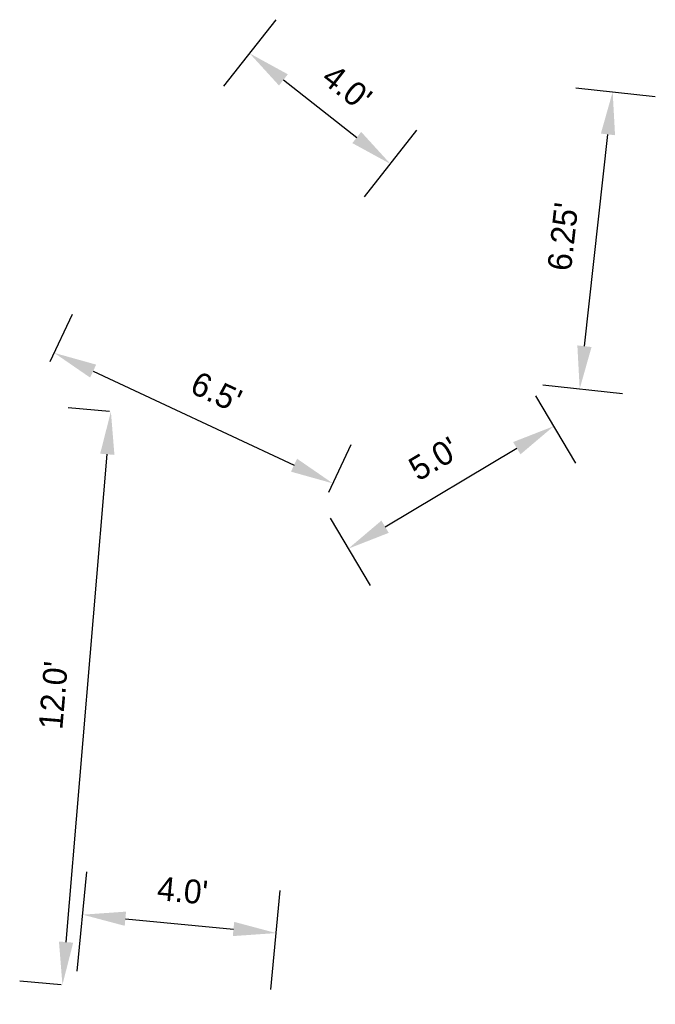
# Model space of a CAD drawing. Header units: feet. Extents: x 1374030 to 1376053, y 456596 to 456786.
# Tile 2 of 3: x 1374078 to 1374091, y 456762 to 456783. Entities that reach past the tile are written whole.
import ezdxf

# ---------------------------------------------------------------- set-up
doc = ezdxf.new("R2010")
doc.units = ezdxf.units.FT
doc.header["$MEASUREMENT"] = 0
doc.layers.add('RD_P_Text', color=1, linetype='Continuous')
doc.styles.get("Standard").update_dxf_attribs({"font": 'font31.shx'})
doc.dimstyles.new('COEC', dxfattribs={"dimscale": 13.9, "dimtxt": 0.18, "dimasz": 0.18, "dimexe": 0.18, "dimexo": 0.0625, "dimgap": 0.09, "dimtad": 1, "dimzin": 0, "dimdsep": 46, "dimtxsty": 'Standard', "dimcen": 0.09, "dimclrd": 256, "dimclre": 256, "dimclrt": 256, "dimaunit": 1, "dimadec": 4, "dimazin": 0, "dimtfac": 1, "dimtofl": 0, "dimtmove": 0, "dimatfit": 3, "dimfxl": 1, "dimtolj": 1, "dimtzin": 0, "dimlwd": -1, "dimlwe": -1, "dimarcsym": 0})

# ---------------------------------------------------------------- blocks, each defined once
blk = doc.blocks.new('*D1085')
at = {"layer": 'Defpoints', "color": 0, "transparency": 16777216}
for p in [(1374088.334, 456774.928), (1374088.875, 456774.022), (1374084.025, 456772.357)]:
    blk.add_point(p, dxfattribs=at)
at = {"layer": 'RD_P_Text', "transparency": 16777216}
for p, q in [((1374088.495, 456774.66), (1374089.336, 456773.249)), ((1374085.338, 456771.912), (1374088.102, 456773.561)), ((1374084.185, 456772.089), (1374085.026, 456770.678))]:
    blk.add_line(p, q, dxfattribs=at)
for points in [[(1374088.025, 456773.69), (1374088.179, 456773.432), (1374088.875, 456774.022)], [(1374085.261, 456772.041), (1374085.415, 456771.784), (1374084.565, 456771.451)]]:
    blk.add_solid(points, dxfattribs=at)
at = {"layer": 'RD_P_Text', "transparency": 16777216, "insert": (1374086.361, 456773.338), "char_height": 0.5, "attachment_point": 5, "rotation": 30.8148}
blk.add_mtext("\\A1;5.0'", dxfattribs=at)
blk = doc.blocks.new('*D1086')
at = {"layer": 'Defpoints', "color": 0, "transparency": 16777216}
for p in [(1374089.026, 456781.162), (1374090.113, 456781.042), (1374088.334, 456774.928)]:
    blk.add_point(p, dxfattribs=at)
at = {"layer": 'RD_P_Text', "transparency": 16777216}
for p, q in [((1374089.337, 456781.128), (1374091.007, 456780.943)), ((1374089.521, 456775.702), (1374090.014, 456780.147)), ((1374088.645, 456774.894), (1374090.316, 456774.708))]:
    blk.add_line(p, q, dxfattribs=at)
for points in [[(1374089.865, 456780.164), (1374090.163, 456780.131), (1374090.113, 456781.042)], [(1374089.372, 456775.719), (1374089.67, 456775.685), (1374089.421, 456774.807)]]:
    blk.add_solid(points, dxfattribs=at)
at = {"layer": 'RD_P_Text', "transparency": 16777216, "insert": (1374089.071, 456778.002), "char_height": 0.5, "attachment_point": 5, "rotation": 83.6708}
blk.add_mtext("\\A1;6.25'", dxfattribs=at)
blk = doc.blocks.new('*D1087')
at = {"layer": 'Defpoints', "color": 0, "transparency": 16777216}
for p in [(1374081.762, 456780.912), (1374085.451, 456779.527), (1374084.716, 456778.592)]:
    blk.add_point(p, dxfattribs=at)
at = {"layer": 'RD_P_Text', "transparency": 16777216}
for p, q in [((1374081.955, 456781.158), (1374083.053, 456782.556)), ((1374083.204, 456781.292), (1374084.743, 456780.083)), ((1374084.909, 456778.838), (1374086.007, 456780.235))]:
    blk.add_line(p, q, dxfattribs=at)
for points in [[(1374083.297, 456781.41), (1374083.112, 456781.174), (1374082.497, 456781.848)], [(1374084.836, 456780.201), (1374084.651, 456779.965), (1374085.451, 456779.527)]]:
    blk.add_solid(points, dxfattribs=at)
at = {"layer": 'RD_P_Text', "transparency": 16777216, "insert": (1374084.539, 456781.134), "char_height": 0.5, "attachment_point": 5, "rotation": 321.8535}
blk.add_mtext("\\A1;4.0'", dxfattribs=at)
blk = doc.blocks.new('*D1088')
at = {"layer": 'Defpoints', "color": 0, "transparency": 16777216}
for p in [(1374078.18, 456775.096), (1374084.242, 456772.822), (1374084.025, 456772.357)]:
    blk.add_point(p, dxfattribs=at)
at = {"layer": 'RD_P_Text', "transparency": 16777216}
for p, q in [((1374078.312, 456775.379), (1374078.779, 456776.376)), ((1374079.212, 456775.179), (1374083.427, 456773.204)), ((1374084.157, 456772.64), (1374084.624, 456773.637))]:
    blk.add_line(p, q, dxfattribs=at)
for points in [[(1374079.276, 456775.315), (1374079.149, 456775.043), (1374078.397, 456775.561)], [(1374083.491, 456773.34), (1374083.364, 456773.068), (1374084.242, 456772.822)]]:
    blk.add_solid(points, dxfattribs=at)
at = {"layer": 'RD_P_Text', "transparency": 16777216, "insert": (1374081.798, 456774.74), "char_height": 0.5, "attachment_point": 5, "rotation": 334.8959}
blk.add_mtext("\\A1;6.5'", dxfattribs=at)
blk = doc.blocks.new('*D1089')
at = {"layer": 'Defpoints', "color": 0, "transparency": 16777216}
for p in [(1374083.053, 456763.383), (1374078.851, 456762.273, -901.21), (1374082.911, 456761.887)]:
    blk.add_point(p, dxfattribs=at)
at = {"layer": 'RD_P_Text', "transparency": 16777216}
for p, q in [((1374078.88, 456762.584), (1374079.078, 456764.665)), ((1374082.941, 456762.199), (1374083.139, 456764.279)), ((1374079.889, 456763.684), (1374082.157, 456763.468))]:
    blk.add_line(p, q, dxfattribs=at)
for points in [[(1374079.903, 456763.833), (1374079.875, 456763.535), (1374078.993, 456763.769)], [(1374082.172, 456763.618), (1374082.143, 456763.319), (1374083.053, 456763.383)]]:
    blk.add_solid(points, dxfattribs=at)
at = {"layer": 'RD_P_Text', "transparency": 16777216, "insert": (1374081.089, 456764.273), "char_height": 0.5, "attachment_point": 5, "rotation": 354.5766}
blk.add_mtext("\\A1;4.0'", dxfattribs=at)
blk = doc.blocks.new('*D1095')
at = {"layer": 'Defpoints', "color": 0, "transparency": 16777216}
for p in [(1374079.585, 456774.33), (1374079.868, 456774.306), (1374078.851, 456762.273)]:
    blk.add_point(p, dxfattribs=at)
at = {"layer": 'RD_P_Text', "transparency": 16777216}
for p, q in [((1374079.556, 456774.332), (1374078.688, 456774.405)), ((1374078.644, 456763.194), (1374079.509, 456773.433)), ((1374078.539, 456762.299), (1374077.672, 456762.373))]:
    blk.add_line(p, q, dxfattribs=at)
for points in [[(1374079.36, 456773.445), (1374079.659, 456773.42), (1374079.585, 456774.33)], [(1374078.495, 456763.206), (1374078.794, 456763.181), (1374078.568, 456762.297)]]:
    blk.add_solid(points, dxfattribs=at)
at = {"layer": 'RD_P_Text', "transparency": 16777216, "insert": (1374078.379, 456768.372), "char_height": 0.5, "attachment_point": 5, "rotation": 85.1697}
blk.add_mtext("\\A1;12.0'", dxfattribs=at)

msp = doc.modelspace()

# ---------------------------------------------------------------- dimensions: what is measured, and where the dimension line sits
at = {"layer": 'RD_P_Text'}
for base, p1, p2, angle, text, picture, middle in [((1374085.451, 456779.527), (1374081.762, 456780.912), (1374084.716, 456778.592), 321.8535, "4.0'", '*D1087', (1374084.107, 456780.584)), ((1374084.242, 456772.822), (1374078.18, 456775.096), (1374084.025, 456772.357), 334.8959, "6.5'", '*D1088', (1374081.501, 456774.107)), ((1374083.053, 456763.383, 901.21), (1374078.851, 456762.273), (1374082.911, 456761.887, 901.21), 354.5766, "4.0'", '*D1089', (1374081.023, 456763.576, 901.21))]:
    dim = msp.add_linear_dim(base=base, p1=p1, p2=p2, angle=angle, text=text, dimstyle='COEC', override={"dimscale": 5, "dimtxt": 0.1}, dxfattribs=at)
    dim.commit()
    dim.dimension.update_dxf_attribs({"geometry": picture, "text_midpoint": middle, "dimtype": 161})
for p1, p2, distance, text, picture, middle in [((1374088.334, 456774.928), (1374089.026, 456781.162), -1.094, "6.25'", '*D1086', (1374089.071, 456778.002)), ((1374084.025, 456772.357), (1374088.334, 456774.928), -1.055, "5.0'", '*D1085', (1374086.361, 456773.338)), ((1374078.851, 456762.273), (1374079.868, 456774.306), 0.283, "12.0'", '*D1095', (1374078.379, 456768.372))]:
    dim = msp.add_aligned_dim(p1=p1, p2=p2, distance=distance, text=text, dimstyle='COEC', override={"dimscale": 5, "dimtxt": 0.1}, dxfattribs=at)
    dim.commit()
    dim.dimension.update_dxf_attribs({"geometry": picture, "text_midpoint": middle})

doc.saveas('drawing.dxf')
